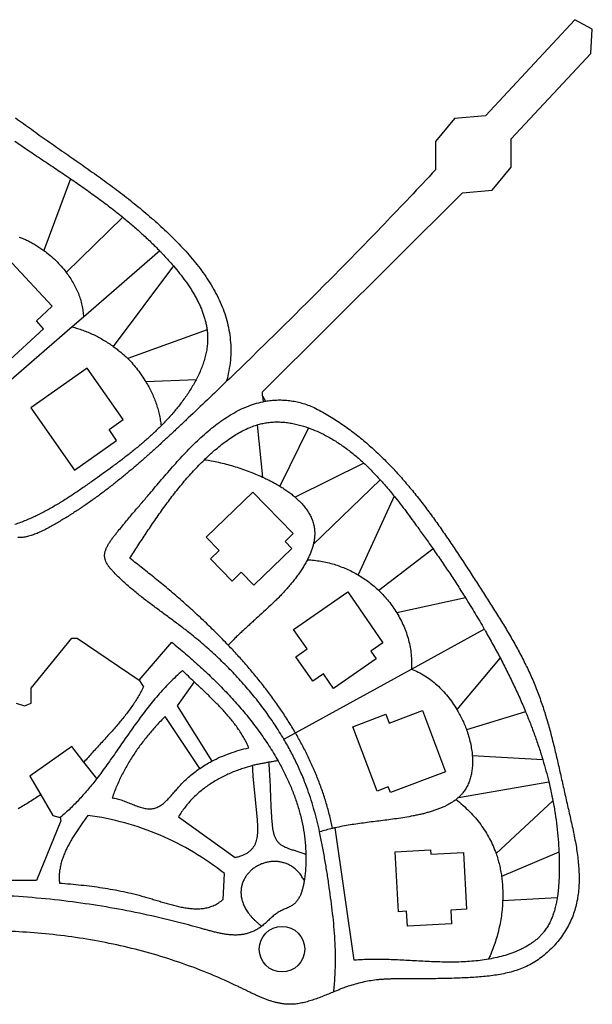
# Model space of a CAD drawing. Header units: millimetres. Extents: x -96818 to 270234, y -28968 to 336819.
# Tile 6 of 6: x 135441 to 270234, y -15087 to 216499. Entities that reach past the tile are written whole.
import ezdxf

# ---------------------------------------------------------------- set-up
doc = ezdxf.new("R2010")
doc.units = ezdxf.units.MM
for name, color, linetype in [('02_CHALETS', 7, 'Continuous'), ('03_SHARED_CURVES', 7, 'Continuous'), ('04_DIVIDERS', 7, 'Continuous'), ('05_CIRCLES', 7, 'Continuous')]:
    doc.layers.add(name, color=color, linetype=linetype)

msp = doc.modelspace()

# ---------------------------------------------------------------- linework, layer by layer
at = {"layer": '02_CHALETS'}
for points in [[(127084, 153287), (125056, 155481), (120035, 150840), (124832, 145650), (123789, 144686), (132169, 135619), (141046, 143823), (139365, 145643), (143094, 149090), (133627, 159334)], [(151344, 134520), (138051, 125189), (148307, 110578), (158251, 117558), (156482, 120078), (159831, 122429)], [(190328, 105402), (179367, 94755), (182362, 91671), (180339, 89706), (185434, 84460), (187586, 86551), (190587, 83462), (199487, 92107), (197895, 93746), (199827, 95623)], [(212648, 81900), (220913, 69966), (218066, 67994), (219351, 66138), (209322, 59192), (206952, 62615), (204445, 60879), (200445, 66654), (203094, 68489), (199914, 73080)], [(230223, 53985), (235653, 39569), (222725, 34698), (222213, 36057), (219564, 35059), (213857, 50210), (221619, 53133), (222407, 51041)], [(239876, 20636), (240591, 7277), (236893, 7079), (237066, 3845), (226700, 3290), (226512, 6804), (224607, 6702), (223852, 20804), (232178, 21249), (232232, 20227)]]:
    msp.add_lwpolyline(points, close=True, dxfattribs=at)
at = {"layer": '03_SHARED_CURVES'}
for points in [[(134450, 193389, 0.0005362), (138191, 190711)], [(138191, 190711, 0.0018135), (141946, 188050)], [(134290, 187949, 0.0028355), (137550, 185724)], [(141946, 188050, 0.0009352), (143874, 186700)], [(137550, 185724, 0.0008381), (140825, 183522)], [(143874, 186700, 0.0003009), (145805, 185354)], [(145805, 185354, -0.0000175), (147735, 184012)], [(140825, 183522, -0.0001604), (144108, 181322)], [(147735, 184012, -0.0006554), (149663, 182666)], [(144108, 181322, -0.0021474), (147382, 179106)], [(149663, 182666, -0.0009742), (151584, 181316)], [(151584, 181316, -0.0016138), (153498, 179956)], [(233311, 181166, -0.0038051), (221236, 168439)], [(147382, 179106, -0.0030019), (150514, 176939)], [(153498, 179956, -0.0019328), (155402, 178583)], [(155402, 178583, -0.002571), (157293, 177193)], [(150514, 176939, -0.0048011), (153612, 174723)], [(157293, 177193, -0.00289), (159170, 175782)], [(153612, 174723, -0.0057181), (156680, 172429)], [(159170, 175782, -0.0035208), (161028, 174347)], [(161028, 174347, -0.0038391), (162868, 172883)], [(156680, 172429, -0.0074258), (159687, 170055)], [(162868, 172883, -0.004452), (164683, 171388)], [(164683, 171388, -0.0047686), (166477, 169854)], [(159687, 170055, -0.0062364), (161940, 168174)], [(166477, 169854, -0.005348), (168240, 168285)], [(161940, 168174, -0.0071211), (164142, 166234)], [(168240, 168285, -0.0056616), (169978, 166667)], [(221236, 168439, -0.0034196), (208978, 155888)], [(135295, 165383, -0.0138037), (136317, 164984)], [(136317, 164984, -0.0127252), (137316, 164531)], [(137316, 164531, -0.0124376), (138311, 164019)], [(164142, 166234, -0.0076326), (166315, 164203)], [(169978, 166667, -0.006186), (171678, 165008)], [(171678, 165008, -0.0066139), (173320, 163321)], [(138311, 164019, -0.0113841), (139281, 163459)], [(139281, 163459, -0.010868), (140214, 162864)], [(140214, 162864, -0.0106136), (141120, 162230)], [(141120, 162230, -0.017643), (142574, 161085)], [(166315, 164203, -0.0083709), (168422, 162103)], [(173320, 163321, -0.0081594), (174912, 161586)], [(142574, 161085, -0.0176438), (143943, 159840)], [(143943, 159840, -0.018022), (145229, 158491)], [(168422, 162103, -0.0019328), (168887, 161619)], [(168887, 161619, -0.0019635), (169349, 161132)], [(169349, 161132, -0.0052621), (170508, 159873)], [(170508, 159873, -0.0063207), (171637, 158588)], [(174912, 161586, -0.0089736), (176440, 159801)], [(176440, 159801, -0.0107918), (177897, 157957)], [(145229, 158491, -0.019021), (146411, 157052)], [(171637, 158588, -0.0092821), (173080, 156839)], [(177897, 157957, -0.0116654), (179256, 156069)], [(146411, 157052, -0.0154727), (147251, 155871)], [(147251, 155871, -0.016779), (148013, 154640)], [(173080, 156839, -0.0117929), (174448, 155031)], [(179256, 156069, -0.0137748), (180517, 154113)], [(208978, 155888, -0.0032392), (196606, 143552)], [(148013, 154640, -0.0172803), (148681, 153376)], [(148681, 153376, -0.0187866), (149256, 152067)], [(174448, 155031, -0.0063422), (175087, 154119)], [(175087, 154119, -0.0071589), (175701, 153191)], [(175701, 153191, -0.0074646), (176276, 152263)], [(180517, 154113, -0.0147253), (181651, 152114)], [(149256, 152067, -0.0194018), (149725, 150729)], [(149725, 150729, -0.020838), (150085, 149358)], [(176276, 152263, -0.0084328), (176822, 151317)], [(176822, 151317, -0.0087649), (177323, 150374)], [(181651, 152114, -0.0169882), (182655, 150046)], [(150085, 149358, -0.0215579), (150329, 147957)], [(177323, 150374, -0.0098922), (177790, 149413)], [(177790, 149413, -0.0102551), (178206, 148457)], [(178206, 148457, -0.0115234), (178581, 147484)], [(182655, 150046, -0.0180201), (183508, 147926)], [(150329, 147957, -0.0224918), (150449, 146540)], [(178581, 147484, -0.011921), (178903, 146517)], [(178903, 146517, -0.0132669), (179175, 145535)], [(183508, 147926, -0.0200381), (184197, 145747)], [(147781, 144230, -0.0143273), (149073, 143880)], [(149073, 143880, -0.0133878), (150344, 143460)], [(179175, 145535, -0.0137001), (179390, 144557)], [(179390, 144557, -0.0149932), (179549, 143569)], [(184197, 145747, -0.021122), (184710, 143495)], [(150344, 143460, -0.0130166), (151597, 142970)], [(151597, 142970, -0.01221), (152825, 142417)], [(152825, 142417, -0.0118938), (154029, 141804)], [(154029, 141804, -0.0112716), (155203, 141135)], [(179549, 143569, -0.0111182), (179626, 142856)], [(179626, 142856, -0.0116877), (179669, 142140)], [(179669, 142140, -0.0211027), (179664, 140838)], [(196606, 143552, -0.0029453), (184083, 131371)], [(184710, 143495, -0.0222338), (185026, 141207)], [(155203, 141135, -0.0110065), (156345, 140415)], [(156345, 140415, -0.0105938), (157456, 139647)], [(157456, 139647, -0.0066988), (158357, 138976)], [(158357, 138976, -0.0090675), (159237, 138277)], [(179553, 139540, -0.0186211), (179341, 138232)], [(179664, 140838, -0.0193287), (179553, 139540)], [(185026, 141207, -0.0232932), (185137, 138812)], [(159237, 138277, -0.0102636), (160088, 137545)], [(160088, 137545, -0.0126167), (160906, 136775)], [(160906, 136775, -0.0175731), (162095, 135509)], [(179037, 136942, -0.0159002), (178640, 135640)], [(179341, 138232, -0.0165228), (179037, 136942)], [(185137, 138812, -0.022866), (185027, 136417)], [(162095, 135509, -0.0158583), (163198, 134167)], [(178166, 134363, -0.0133581), (177607, 133078)], [(178640, 135640, -0.0138967), (178166, 134363)], [(185027, 136417, -0.0238121), (184670, 133873)], [(163198, 134167, -0.0149485), (164214, 132762)], [(164214, 132762, -0.0132518), (165149, 131302)], [(177607, 133078, -0.0116445), (176984, 131821)], [(184670, 133873, -0.0217284), (184083, 131371)], [(165149, 131302, -0.0117335), (165832, 130108)], [(165832, 130108, -0.012496), (166457, 128882)], [(176331, 130639, -0.0092848), (175632, 129483)], [(176984, 131821, -0.0105072), (176331, 130639)], [(184083, 131371, -0.0010122), (179613, 127091)], [(166457, 128882, -0.0128722), (167018, 127628)], [(167018, 127628, -0.0136852), (167511, 126347)], [(174876, 128331, -0.00796), (174083, 127206)], [(175632, 129483, -0.0089218), (174876, 128331)], [(167511, 126347, -0.0141024), (167933, 125039)], [(173244, 126092, -0.0069003), (172373, 125003)], [(174083, 127206, -0.0076362), (173244, 126092)], [(179613, 127091, -0.000981), (175126, 122830)], [(186899, 124560, -0.0205064), (188803, 125437)], [(188803, 125437, -0.0218034), (190732, 126136)], [(190732, 126136, -0.0248645), (192717, 126651)], [(192717, 126651, -0.0037694), (193013, 126710)], [(193013, 126710, -0.0038189), (193311, 126765)], [(193311, 126765, -0.0170548), (194626, 126950)], [(194626, 126950, -0.0176263), (195950, 127044)], [(195950, 127044, -0.0181724), (197311, 127042)], [(197311, 127042, -0.0179823), (198668, 126943)], [(198668, 126943, -0.01849), (200076, 126735)], [(200076, 126735, -0.0174892), (201466, 126427)], [(201466, 126427, -0.0179416), (202922, 125994)], [(202922, 125994, -0.0162861), (204345, 125462)], [(204345, 125462, -0.0154496), (207558, 123727)], [(167933, 125039, -0.0148687), (168278, 123709)], [(168278, 123709, -0.0153225), (168544, 122352)], [(170540, 122888, -0.0055111), (169642, 121925)], [(171470, 123934, -0.0060623), (170540, 122888)], [(172373, 125003, -0.0066081), (171470, 123934)], [(175126, 122830, -0.0005401), (173299, 121105)], [(183249, 122368, -0.0159407), (185066, 123541)], [(185066, 123541, -0.0170795), (186899, 124560)], [(207558, 123727, -0.0149283), (210660, 121799)], [(168724, 120981, -0.0093634), (166916, 119226)], [(168544, 122352, -0.0159068), (168724, 120981)], [(169642, 121925, -0.005159), (168724, 120981)], [(173299, 121105, -0.0011223), (171466, 119386)], [(179772, 119691, -0.0119194), (181502, 121092)], [(181502, 121092, -0.0129223), (183249, 122368)], [(188427, 120058, -0.0180122), (189856, 120689)], [(189856, 120689, -0.0214204), (191330, 121204)], [(191330, 121204, -0.0167187), (192431, 121497)], [(192431, 121497, -0.0184219), (193549, 121713)], [(193549, 121713, -0.0199422), (194772, 121852)], [(194772, 121852, -0.0182452), (196003, 121897)], [(196003, 121897, -0.0175359), (197248, 121854)], [(197248, 121854, -0.0157334), (198487, 121728)], [(198487, 121728, -0.0151161), (199737, 121523)], [(199737, 121523, -0.0134983), (200974, 121246)], [(200974, 121246, -0.0129669), (202213, 120899)], [(202213, 120899, -0.0116553), (203434, 120492)], [(203434, 120492, -0.0184206), (205452, 119680)], [(210660, 121799, -0.0142135), (213585, 119735)], [(166916, 119226, -0.0079629), (165048, 117534)], [(171466, 119386, -0.001412), (169628, 117680)], [(176460, 116657, -0.008585), (178103, 118217)], [(178103, 118217, -0.0094916), (179772, 119691)], [(184269, 117541, -0.0128253), (185631, 118473)], [(185631, 118473, -0.0138336), (187005, 119308)], [(187005, 119308, -0.016854), (188427, 120058)], [(205452, 119680, -0.0159813), (207410, 118731)], [(207410, 118731, -0.0195347), (209835, 117336)], [(213585, 119735, -0.0131324), (216394, 117514)], [(163139, 115909, -0.0057595), (161188, 114333)], [(165048, 117534, -0.0072057), (163139, 115909)], [(167778, 115985, -0.0022833), (165913, 114308)], [(169628, 117680, -0.0019938), (167778, 115985)], [(174865, 115047, -0.0066524), (176460, 116657)], [(181655, 115486, -0.0095182), (182951, 116547)], [(182951, 116547, -0.0104186), (184269, 117541)], [(209835, 117336, -0.017262), (212151, 115765)], [(216394, 117514, -0.012401), (219067, 115169)], [(161188, 114333, -0.0050078), (159213, 112807)], [(165913, 114308, -0.002857), (164032, 112649)], [(173306, 113393, -0.0058065), (174865, 115047)], [(178935, 113012, -0.0040758), (179660, 113703)], [(179660, 113703, -0.0042753), (180397, 114381)], [(180397, 114381, -0.0076473), (181655, 115486)], [(212151, 115765, -0.0160475), (214367, 114037)], [(214367, 114037, -0.0134811), (216477, 112181)], [(219067, 115169, -0.0109991), (221629, 112700)], [(157213, 111315, -0.0028059), (155207, 109859)], [(159213, 112807, -0.0035547), (157213, 111315)], [(164032, 112649, -0.0031454), (162128, 111011)], [(170305, 110028, -0.0033698), (171781, 111709)], [(171781, 111709, -0.0041858), (173306, 113393)], [(176341, 110354, -0.0066131), (177620, 111701)], [(177620, 111701, -0.0072971), (178935, 113012)], [(178935, 113012, -0.0103912), (180612, 112734)], [(180612, 112734, -0.0089993), (182277, 112392)], [(182277, 112392, -0.0090057), (184016, 111968)], [(184016, 111968, -0.0084171), (185739, 111484)], [(185739, 111484, -0.0084976), (187487, 110929)], [(216477, 112181, -0.0119418), (218441, 110267)], [(221629, 112700, -0.0102713), (224088, 110120)], [(155207, 109859, -0.0013379), (153190, 108419)], [(160202, 109399, -0.0039871), (158244, 107810)], [(162128, 111011, -0.0037009), (160202, 109399)], [(168846, 108332, -0.0018486), (170305, 110028)], [(173890, 107567, -0.005606), (175099, 108975)], [(175099, 108975, -0.0062702), (176341, 110354)], [(187487, 110929, -0.0085203), (189215, 110315)], [(189215, 110315, -0.0086738), (190921, 109641)], [(190921, 109641, -0.0092842), (192602, 108907)], [(192602, 108907, -0.0036604), (193647, 108417)], [(218441, 110267, -0.0096642), (220322, 108270)], [(224088, 110120, -0.0087528), (226447, 107448)], [(150951, 106842, -0.0044433), (148694, 105293)], [(153190, 108419, -0.0017229), (150951, 106842)], [(158244, 107810, -0.0045108), (156259, 106256)], [(166054, 105044, 0.0006449), (167449, 106688)], [(167449, 106688, -0.0010334), (168846, 108332)], [(172713, 106135, -0.0052703), (173890, 107567)], [(193647, 108417, -0.0066381), (194683, 107906)], [(194683, 107906, -0.0080388), (195678, 107378)], [(195678, 107378, -0.011436), (196652, 106812)], [(196652, 106812, -0.0077922), (197627, 106193)], [(220322, 108270, -0.0079123), (221980, 106381)], [(226447, 107448, -0.0080387), (228729, 104681)], [(148694, 105293, -0.0057827), (146427, 103805)], [(154233, 104728, -0.0052682), (152176, 103242)], [(156259, 106256, -0.0047933), (154233, 104728)], [(164283, 102971, 0.0009558), (166054, 105044)], [(170449, 103213, -0.0043037), (171566, 104681)], [(171566, 104681, -0.0046335), (172713, 106135)], [(197627, 106193, -0.0101109), (198580, 105539)], [(198580, 105539, -0.0109468), (199465, 104876)], [(199465, 104876, -0.013865), (200316, 104170)], [(221980, 106381, -0.0062068), (223583, 104445)], [(223583, 104445, -0.0049901), (225017, 102634)], [(228729, 104681, -0.0065299), (230930, 101849)], [(144118, 102383, -0.0047858), (142951, 101705)], [(146427, 103805, -0.008567), (144118, 102383)], [(152176, 103242, -0.0055453), (150066, 101785)], [(162512, 100897, -0.0010462), (164283, 102971)], [(169356, 101727, -0.0036924), (170449, 103213)], [(200316, 104170, -0.0155846), (201243, 103304)], [(201243, 103304, -0.0190538), (202107, 102376)], [(202107, 102376, -0.0197957), (202848, 101445)], [(225017, 102634, -0.0036633), (226419, 100798)], [(139361, 99828, -0.0139127), (136869, 98723)], [(140572, 100425, -0.0064352), (139361, 99828)], [(141769, 101052, -0.0057987), (140572, 100425)], [(142951, 101705, -0.0054639), (141769, 101052)], [(147923, 100378, -0.0062212), (145716, 99004)], [(150066, 101785, -0.0059516), (147923, 100378)], [(160573, 98597, -0.0021111), (162512, 100897)], [(167246, 98733, -0.0027719), (168291, 100236)], [(168291, 100236, -0.0033667), (169356, 101727)], [(202848, 101445, -0.0240786), (203504, 100453)], [(203504, 100453, -0.0250678), (204031, 99456)], [(226419, 100798, -0.0029985), (227787, 98955)], [(230930, 101849, -0.0058314), (233075, 98943)], [(136869, 98723, -0.015945), (134317, 97770)], [(143474, 97686, -0.0042329), (142357, 97062)], [(145716, 99004, -0.0065379), (143474, 97686)], [(158658, 96278, -0.0029016), (160573, 98597)], [(166227, 97235, -0.0024479), (167246, 98733)], [(204031, 99456, -0.0292569), (204447, 98408)], [(204447, 98408, -0.0304654), (204729, 97341)], [(204729, 97341, -0.0325256), (204874, 96247)], [(227787, 98955, -0.0017123), (229139, 97100)], [(233075, 98943, -0.0043841), (235160, 95994)], [(137824, 95083, -0.0118018), (137265, 94939)], [(138394, 95259, -0.0111345), (137824, 95083)], [(138956, 95458, -0.0092226), (138394, 95259)], [(139527, 95683, -0.0086119), (138956, 95458)], [(140091, 95926, -0.0070143), (139527, 95683)], [(140661, 96190, -0.0064468), (140091, 95926)], [(141225, 96467, -0.0051132), (140661, 96190)], [(142357, 97062, -0.0085714), (141225, 96467)], [(157583, 94932, -0.005562), (158115, 95609)], [(158115, 95609, -0.0017752), (158658, 96278)], [(164241, 94240, -0.0015303), (165221, 95729)], [(165221, 95729, -0.001855), (166227, 97235)], [(204891, 95452, -0.02006), (204840, 94658)], [(204874, 96247, -0.0228095), (204891, 95452)], [(229139, 97100, -0.001963), (230960, 94560)], [(235160, 95994, -0.0036985), (237207, 92997)], [(135587, 94697, -0.0178627), (135038, 94692)], [(136145, 94743, -0.0170616), (135587, 94697)], [(136700, 94823, -0.0147413), (136145, 94743)], [(137265, 94939, -0.0140066), (136700, 94823)], [(155998, 92519, -0.0100273), (156177, 92857)], [(156177, 92857, -0.0093732), (156380, 93205)], [(156380, 93205, -0.0073088), (156594, 93547)], [(156594, 93547, -0.0127435), (157074, 94249)], [(157074, 94249, -0.00745), (157583, 94932)], [(162320, 91279, -0.0005911), (163268, 92746)], [(163268, 92746, -0.0009194), (164241, 94240)], [(204546, 93029, -0.0170862), (204286, 92133)], [(204722, 93838, -0.016552), (204546, 93029)], [(204840, 94658, -0.0193898), (204722, 93838)], [(230960, 94560, -0.0022627), (232760, 92004)], [(237207, 92997, -0.0023118), (239219, 89975)], [(155433, 90240, -0.0243444), (155425, 90551)], [(155425, 90551, -0.024091), (155448, 90861)], [(155448, 90861, -0.0237961), (155503, 91187)], [(155503, 91187, -0.0186687), (155586, 91507)], [(155586, 91507, -0.017707), (155700, 91845)], [(155700, 91845, -0.0136965), (155835, 92174)], [(155835, 92174, -0.0129232), (155998, 92519)], [(161373, 89812, 0.0000632), (162320, 91279)], [(203587, 90351, -0.0115514), (203158, 89467)], [(203971, 91256, -0.0137611), (203587, 90351)], [(204286, 92133, -0.0142772), (203971, 91256)], [(232760, 92004, -0.0026798), (234727, 89153)], [(155469, 89940, -0.0232787), (155433, 90240)], [(155532, 89644, -0.0216214), (155469, 89940)], [(155733, 89063, -0.0401569), (155532, 89644)], [(156012, 88515, -0.0289927), (155733, 89063)], [(156369, 87969, -0.024956), (156012, 88515)], [(164386, 87466, 0.00331), (161373, 89812)], [(202636, 88507, -0.0099267), (202072, 87570)], [(203158, 89467, -0.0117782), (202636, 88507)], [(203158, 89467, -0.0316482), (206332, 89133)], [(206332, 89133, -0.031471), (209438, 88402)], [(209438, 88402, -0.0304045), (212352, 87323)], [(234727, 89153, -0.0030257), (236660, 86280)], [(239219, 89975, -0.0016341), (241209, 86932)], [(156770, 87453, -0.0155657), (156369, 87969)], [(157218, 86937, -0.0123796), (156770, 87453)], [(157685, 86438, -0.005631), (157218, 86937)], [(158652, 85460, -0.008102), (157685, 86438)], [(167366, 85078, 0.0037875), (164386, 87466)], [(200793, 85693, -0.0078557), (200088, 84762)], [(201449, 86620, -0.0081947), (200793, 85693)], [(202072, 87570, -0.0095285), (201449, 86620)], [(212352, 87323, -0.0300071), (215114, 85901)], [(215114, 85901, -0.0128033), (216415, 85083)], [(236660, 86280, -0.0031613), (238543, 83406)], [(241209, 86932, -0.0002769), (243188, 83883)], [(159649, 84510, -0.0069122), (158652, 85460)], [(160683, 83576, -0.0064136), (159649, 84510)], [(161740, 82666, -0.0052695), (160683, 83576)], [(170343, 82615, 0.004082), (167366, 85078)], [(199356, 83853, -0.0066204), (198590, 82952)], [(200088, 84762, -0.0069144), (199356, 83853)], [(216415, 85083, -0.0139047), (217670, 84198)], [(217670, 84198, -0.0144359), (218864, 83250)], [(238543, 83406, -0.0034469), (240387, 80508)], [(243188, 83883, -0.0004176), (245107, 80915)], [(162829, 81765, -0.0047827), (161740, 82666)], [(163933, 80882, -0.0037064), (162829, 81765)], [(173277, 80100, 0.0046059), (170343, 82615)], [(197010, 81226, -0.0045718), (196202, 80397)], [(197801, 82070, -0.005491), (197010, 81226)], [(198590, 82952, -0.005977), (197801, 82070)], [(218864, 83250, -0.0158548), (219998, 82231)], [(219998, 82231, -0.0168812), (221184, 81016)], [(165064, 80004, -0.0032301), (163933, 80882)], [(166204, 79138, -0.0022206), (165064, 80004)], [(167364, 78273, -0.0017526), (166204, 79138)], [(176179, 77514, 0.0049087), (173277, 80100)], [(194545, 78781, -0.0050271), (192853, 77206)], [(195379, 79583, -0.0031983), (194545, 78781)], [(196202, 80397, -0.0041128), (195379, 79583)], [(221184, 81016, -0.01616), (222288, 79726)], [(222288, 79726, -0.0157464), (223298, 78379)], [(240387, 80508, -0.0044836), (242634, 76850)], [(245107, 80915, -0.0023643), (247010, 77938)], [(168528, 77413, -0.0007965), (167364, 78273)], [(169703, 76548, -0.0003341), (168528, 77413)], [(170878, 75684, 0.0005877), (169703, 76548)], [(179026, 74870, 0.0054976), (176179, 77514)], [(192853, 77206, -0.0014025), (191141, 75654)], [(223298, 78379, -0.0154118), (224222, 76973)], [(224222, 76973, -0.0177211), (225084, 75451)], [(242634, 76850, -0.0047816), (244814, 73151)], [(247010, 77938, -0.0033315), (248864, 74961)], [(172056, 74810, 0.0010472), (170878, 75684)], [(173229, 73930, 0.0019543), (172056, 74810)], [(181814, 72160, 0.005812), (179026, 74870)], [(189434, 74112, 0.0013596), (188589, 73341)], [(190287, 74884, 0.0009016), (189434, 74112)], [(191141, 75654, -0.0000175), (190287, 74884)], [(225084, 75451, -0.0182373), (225834, 73871)], [(248864, 74961, -0.0053707), (250667, 71952)], [(174398, 73036, 0.0024133), (173229, 73930)], [(175557, 72129, 0.0033214), (174398, 73036)], [(178798, 69448, 0.0101982), (175557, 72129)], [(184534, 69383, 0.0064806), (181814, 72160)], [(187750, 72563, 0.0027675), (186925, 71783)], [(188589, 73341, 0.002305), (187750, 72563)], [(225834, 73871, -0.0183916), (226461, 72254)], [(226461, 72254, -0.0190448), (226965, 70594)], [(244814, 73151, -0.000288), (244941, 72929)], [(244941, 72929, -0.0002887), (245069, 72707)], [(245069, 72707, -0.0042091), (246833, 69569)], [(250667, 71952, -0.006358), (252380, 68934)], [(171241, 70077, -0.0057045), (174463, 67379)], [(185314, 70195, 0.0052408), (184534, 69383)], [(186110, 70992, 0.0042188), (185314, 70195)], [(186925, 71783, 0.0037501), (186110, 70992)], [(226965, 70594, -0.0193194), (227340, 68907)], [(246833, 69569, -0.0047895), (248540, 66399)], [(174463, 67379, -0.0070603), (177615, 64600)], [(181925, 66635, 0.0105108), (178798, 69448)], [(186775, 66980, 0.0058572), (184534, 69383)], [(227340, 68907, -0.0199977), (227580, 67196)], [(227580, 67196, -0.0203907), (227682, 65465)], [(252380, 68934, -0.0085228), (254002, 65868)], [(184925, 63698, 0.0106989), (181925, 66635)], [(188956, 64522, 0.0063692), (186775, 66980)], [(227682, 65465, -0.0209117), (227641, 63732)], [(248540, 66399, -0.0049309), (250137, 63292)], [(254002, 65868, -0.0095386), (255497, 62777)], [(173787, 63392, 0.0107881), (172236, 62006)], [(175152, 62057, -0.0049893), (173787, 63392)], [(177615, 64600, -0.0077719), (180686, 61728)], [(187794, 60631, 0.0112114), (184925, 63698)], [(191061, 62023, 0.0066049), (188956, 64522)], [(227641, 63732, -0.0285403), (229261, 63051)], [(229261, 63051, -0.0251353), (230799, 62199)], [(250137, 63292, -0.0055062), (251668, 60152)], [(255497, 62777, -0.0117628), (256858, 59627)], [(170742, 60558, 0.0090693), (169324, 59073)], [(172236, 62006, 0.0097704), (170742, 60558)], [(176534, 60740, -0.0018243), (175152, 62057)], [(177457, 59869, -0.0004733), (176534, 60740)], [(180686, 61728, -0.0092621), (183656, 58752)], [(190503, 57458, 0.0114457), (187794, 60631)], [(193097, 59466, 0.0071734), (191061, 62023)], [(230799, 62199, -0.0240739), (232284, 61175)], [(232284, 61175, -0.0211115), (233670, 60021)], [(163958, 58382, -0.0110647), (163304, 57221)], [(164556, 59573, -0.0128297), (163958, 58382)], [(169324, 59073, 0.0078329), (167956, 57542)], [(178379, 58998, 0.0006468), (177457, 59869)], [(179311, 58111, 0.0011995), (178379, 58998)], [(180237, 57218, 0.0022797), (179311, 58111)], [(183656, 58752, -0.0100056), (186499, 55677)], [(195044, 56869, 0.0074215), (193097, 59466)], [(233670, 60021, -0.0203723), (234989, 58724)], [(234989, 58724, -0.0183826), (236203, 57328)], [(251668, 60152, -0.005829), (253134, 56964)], [(256858, 59627, -0.006044), (257485, 58021)], [(257485, 58021, -0.0054524), (258075, 56402)], [(162588, 56068, -0.0086445), (161828, 54943)], [(163304, 57221, -0.0103739), (162588, 56068)], [(166643, 55981, 0.0057777), (165372, 54388)], [(167956, 57542, 0.0071236), (166643, 55981)], [(181159, 56311, 0.0028331), (180237, 57218)], [(182068, 55391, 0.0039494), (181159, 56311)], [(186499, 55677, -0.0116202), (189205, 52481)], [(193060, 54161, 0.0121477), (190503, 57458)], [(196909, 54212, 0.0080406), (195044, 56869)], [(236203, 57328, -0.0179015), (237328, 55828)], [(237328, 55828, -0.0169637), (238346, 54254)], [(253134, 56964, -0.0064473), (254522, 53741)], [(258075, 56402, -0.0051479), (258630, 54769)], [(161014, 53821, -0.006393), (160169, 52722)], [(161828, 54943, -0.007984), (161014, 53821)], [(165372, 54388, 0.0050666), (164140, 52773)], [(182958, 54459, 0.004513), (182068, 55391)], [(183830, 53508, 0.0057291), (182958, 54459)], [(184670, 52546, 0.0063118), (183830, 53508)], [(195430, 50773, 0.0124317), (193060, 54161)], [(198674, 51516, 0.0083021), (196909, 54212)], [(238346, 54254, -0.0116061), (239002, 53099)], [(254522, 53741, -0.0057942), (255646, 50944)], [(258630, 54769, -0.0045173), (259154, 53125)], [(159279, 51623, -0.0043271), (158367, 50541)], [(160169, 52722, -0.0057598), (159279, 51623)], [(162937, 51137, 0.0029661), (161760, 49491)], [(164140, 52773, 0.0036769), (162937, 51137)], [(169649, 52570, 0.0109944), (167653, 50483)], [(185483, 51561, 0.0076761), (184670, 52546)], [(186254, 50565, 0.0082867), (185483, 51561)], [(189205, 52481, -0.0124022), (191745, 49172)], [(200345, 48761, 0.0089563), (198674, 51516)], [(239002, 53099, -0.0118196), (239603, 51916)], [(239603, 51916, -0.0118803), (240140, 50719)], [(259154, 53125, -0.0042118), (259652, 51467)], [(259652, 51467, -0.003565), (260123, 49801)], [(157423, 49457, -0.0024154), (156465, 48385)], [(158367, 50541, -0.0037154), (157423, 49457)], [(161760, 49491, 0.0015586), (160597, 47834)], [(167653, 50483, 0.0121129), (165755, 48307)], [(186987, 49542, 0.0098187), (186254, 50565)], [(187668, 48506, 0.0104644), (186987, 49542)], [(191745, 49172, -0.0140397), (194107, 45734)], [(197622, 47267, 0.013298), (195430, 50773)], [(201823, 46117, 0.0086995), (200345, 48761)], [(240140, 50719, -0.0125009), (240619, 49498)], [(240619, 49498, -0.0154807), (241124, 47964)], [(255646, 50944, -0.0062771), (256702, 48121)], [(260123, 49801, -0.0032599), (260574, 48119)], [(155487, 47308, -0.0006053), (154504, 46235)], [(156465, 48385, -0.0018184), (155487, 47308)], [(160597, 47834, 0.0008472), (159447, 46177)], [(165755, 48307, 0.0126741), (163975, 46048)], [(188301, 47440, 0.0121281), (187668, 48506)], [(188873, 46359, 0.0128126), (188301, 47440)], [(189384, 45249, 0.0144773), (188873, 46359)], [(199239, 44380, 0.010981), (197622, 47267)], [(241124, 47964, -0.0168361), (241528, 46400)], [(241528, 46400, -0.0170122), (241813, 44881)], [(256702, 48121, -0.0065283), (257686, 45269)], [(260574, 48119, -0.0026133), (261005, 46432)], [(261005, 46432, -0.0023096), (261423, 44729)], [(152524, 44077, 0.0017505), (151541, 42990)], [(153513, 45158, 0.0011621), (152524, 44077)], [(154504, 46235, -0.000016), (153513, 45158)], [(158297, 44520, -0.0012923), (157146, 42875)], [(159447, 46177, -0.0005782), (158297, 44520)], [(163975, 46048, 0.0139796), (162318, 43698)], [(184867, 43942, -0.0162674), (187106, 44665)], [(187106, 44665, -0.0143366), (189384, 45249)], [(194107, 45734, -0.0073365), (195211, 43970)], [(200723, 41423, 0.0116124), (199239, 44380)], [(203204, 43423, 0.0093441), (201823, 46117)], [(241813, 44881, -0.0194544), (241986, 43345)], [(257686, 45269, -0.0070304), (258592, 42392)], [(261423, 44729, -0.0016737), (261827, 43022)], [(151541, 42990, 0.0029434), (150568, 41894)], [(157146, 42875, -0.0027456), (155982, 41238)], [(162318, 43698, 0.0146023), (160804, 41268)], [(179227, 41284, -0.0136227), (180633, 42080)], [(180633, 42080, -0.0188104), (182717, 43087)], [(182717, 43087, -0.0169823), (184867, 43942)], [(194100, 41828, 0.0032981), (193139, 41669)], [(194641, 41920, -0.0052982), (194100, 41828)], [(194249, 40095, 0.0064018), (194100, 41828)], [(195181, 42016, 0.0015947), (194641, 41920)], [(195719, 42104, 0.0050626), (195181, 42016)], [(195211, 43970, -0.0079151), (196260, 42174)], [(196260, 42174, 0.0121207), (195719, 42104)], [(196260, 42174, -0.0116427), (197634, 39594)], [(204478, 40687, 0.009629), (203204, 43423)], [(241986, 43345, -0.0167167), (242036, 42116)], [(242036, 42116, -0.0192631), (241997, 40887)], [(258592, 42392, -0.0064008), (259322, 39839)], [(261827, 43022, -0.001372), (262224, 41299)], [(154804, 39625, -0.0049485), (153599, 38032)], [(155982, 41238, -0.0034649), (154804, 39625)], [(160804, 41268, 0.0159767), (159443, 38751)], [(175479, 38579, -0.0138914), (176649, 39528)], [(176649, 39528, -0.0135737), (177868, 40411)], [(177868, 40411, -0.0143045), (179227, 41284)], [(187651, 40273, 0.0197224), (185098, 39291)], [(190271, 41061, 0.0179035), (187651, 40273)], [(191222, 41292, 0.009043), (190271, 41061)], [(190353, 39498, -0.0064146), (190271, 41061)], [(190469, 37937, -0.0044442), (190353, 39498)], [(192180, 41493, 0.0067822), (191222, 41292)], [(193139, 41669, 0.0056038), (192180, 41493)], [(194362, 38358, 0.0043069), (194249, 40095)], [(197634, 39594, -0.0129795), (198879, 36951)], [(202058, 38420, 0.0118599), (200723, 41423)], [(205642, 37902, 0.0102258), (204478, 40687)], [(241869, 39726, -0.0229669), (241642, 38580)], [(241997, 40887, -0.0197221), (241869, 39726)], [(259322, 39839, -0.0067945), (259984, 37267)], [(262224, 41299, -0.0007531), (262614, 39574)], [(262614, 39574, -0.0006), (263394, 36074)], [(153599, 38032, -0.0044317), (152625, 36793)], [(159443, 38751, 0.0166604), (158248, 36149)], [(173273, 36455, -0.0141981), (174346, 37548)], [(174346, 37548, -0.0142182), (175479, 38579)], [(181462, 37443, 0.0119017), (180314, 36723)], [(182643, 38109, 0.0111799), (181462, 37443)], [(183858, 38726, 0.0108926), (182643, 38109)], [(185098, 39291, 0.0102584), (183858, 38726)], [(190611, 36364, -0.0035437), (190469, 37937)], [(194447, 36627, 0.0032717), (194362, 38358)], [(203245, 35355, 0.012507), (202058, 38420)], [(206691, 35068, 0.0105177), (205642, 37902)], [(241325, 37512, -0.0271179), (240902, 36481)], [(241642, 38580, -0.023651), (241325, 37512)], [(259984, 37267, -0.0060688), (260502, 35015)], [(151628, 35574, -0.005823), (150605, 34380)], [(152625, 36793, -0.0053668), (151628, 35574)], [(158248, 36149, 0.0178774), (157235, 33471)], [(171664, 34627, 0.0007164), (172061, 35087)], [(172061, 35087, -0.0015576), (172459, 35546)], [(172459, 35546, -0.0026818), (172863, 36004)], [(172863, 36004, -0.0050152), (173273, 36455)], [(178139, 35126, 0.0133391), (177118, 34246)], [(179206, 35951, 0.0129831), (178139, 35126)], [(180314, 36723, 0.0122234), (179206, 35951)], [(190770, 34794, -0.0017245), (190611, 36364)], [(190937, 33226, -0.0008375), (190770, 34794)], [(194517, 34896, 0.0012287), (194447, 36627)], [(194581, 33188, 0.0001946), (194517, 34896)], [(198879, 36951, -0.0136153), (199976, 34261)], [(204065, 32923, 0.0095904), (203245, 35355)], [(207618, 32192, 0.0110132), (206691, 35068)], [(240382, 35530, -0.0305212), (239754, 34645)], [(240902, 36481, -0.0280496), (240382, 35530)], [(260502, 35015, -0.0063606), (260964, 32752)], [(263394, 36074, 0.0017486), (264183, 32576)], [(137772, 32509, -0.0074536), (135111, 30910)], [(140390, 34178, -0.0055963), (137772, 32509)], [(149552, 33212, -0.0071926), (148466, 32072)], [(150605, 34380, -0.0067363), (149552, 33212)], [(157235, 33471, -0.0233525), (157830, 33389)], [(157830, 33389, -0.0163546), (158416, 33259)], [(158416, 33259, -0.0142099), (159026, 33084)], [(159026, 33084, -0.0090644), (159627, 32882)], [(159627, 32882, -0.0071722), (160241, 32652)], [(160241, 32652, -0.0032039), (160851, 32410)], [(169258, 32162, 0.0137639), (169676, 32521)], [(169676, 32521, 0.0098536), (170076, 32898)], [(170076, 32898, 0.0085833), (170481, 33309)], [(170481, 33309, 0.0055288), (170874, 33732)], [(170874, 33732, 0.0043511), (171272, 34177)], [(171272, 34177, 0.0018481), (171664, 34627)], [(176148, 33312, 0.0144446), (175229, 32321)], [(177118, 34246, 0.0140575), (176148, 33312)], [(191103, 31657, 0.000955), (190937, 33226)], [(194651, 31480, -0.0019459), (194581, 33188)], [(199976, 34261, -0.0150955), (200916, 31513)], [(204798, 30464, 0.0083218), (204065, 32923)], [(237497, 32604, -0.0148802), (236804, 32164)], [(238161, 33088, -0.0174918), (237497, 32604)], [(238457, 33329, -0.0085839), (238161, 33088)], [(238161, 33088, -0.0158722), (239793, 31724)], [(238744, 33579, -0.0091779), (238457, 33329)], [(239270, 34093, -0.0185448), (238744, 33579)], [(239754, 34645, -0.0205274), (239270, 34093)], [(260964, 32752, -0.0085325), (261480, 29776)], [(264183, 32576, 0.0007549), (264597, 30779)], [(147345, 30965, -0.008493), (146181, 29890)], [(148466, 32072, -0.0080404), (147345, 30965)], [(160851, 32410, -0.0014059), (161460, 32161)], [(161460, 32161, 0.0023194), (162069, 31913)], [(162069, 31913, 0.0039001), (162660, 31681)], [(162660, 31681, 0.0072386), (163257, 31463)], [(163257, 31463, 0.008698), (163829, 31274)], [(163829, 31274, 0.0132406), (164409, 31110)], [(164409, 31110, 0.0149061), (164958, 30987)], [(164958, 30987, 0.0212357), (165513, 30905)], [(165513, 30905, 0.0232924), (166035, 30875)], [(166035, 30875, 0.0308809), (166556, 30901)], [(166556, 30901, 0.0308033), (167040, 30986)], [(167040, 30986, 0.0282805), (167511, 31128)], [(167511, 31128, 0.02647), (167969, 31322)], [(167969, 31322, 0.021639), (168407, 31560)], [(168407, 31560, 0.0199933), (168843, 31846)], [(168843, 31846, 0.0151892), (169258, 32162)], [(173565, 30170, 0.0157179), (172832, 29015)], [(174369, 31277, 0.0154241), (173565, 30170)], [(175229, 32321, 0.0150131), (174369, 31277)], [(191259, 30104, 0.0018468), (191103, 31657)], [(194736, 29814, -0.0030019), (194651, 31480)], [(200916, 31513, -0.015795), (201682, 28723)], [(205454, 27974, 0.0076855), (204798, 30464)], [(208420, 29256, 0.0113086), (207618, 32192)], [(231855, 30121, -0.0070017), (230929, 29867)], [(232746, 30393, -0.0074475), (231855, 30121)], [(233626, 30695, -0.008973), (232746, 30393)], [(234462, 31015, -0.0094655), (233626, 30695)], [(235284, 31371, -0.0113754), (234462, 31015)], [(236054, 31748, -0.0119295), (235284, 31371)], [(236804, 32164, -0.0142478), (236054, 31748)], [(239793, 31724, -0.0171142), (241332, 30254)], [(241332, 30254, -0.0168944), (242700, 28757)], [(264597, 30779, -0.0009283), (265011, 28981)], [(146181, 29890, -0.0092136), (144980, 28856)], [(150872, 28458, 0.0020327), (150243, 27580)], [(151506, 29333, 0.0003205), (150872, 28458)], [(168514, 24680, 0.0675886), (151506, 29333)], [(191397, 28550, 0.0037525), (191259, 30104)], [(191456, 27776, 0.0029304), (191397, 28550)], [(194849, 28150, -0.005424), (194736, 29814)], [(194919, 27350, -0.0041231), (194849, 28150)], [(201682, 28723, -0.0172311), (202262, 25888)], [(206039, 25466, 0.006353), (205454, 27974)], [(209087, 26286, 0.011643), (208420, 29256)], [(218634, 27852, 0.0017334), (216814, 27617)], [(220454, 28081, -0.0002541), (218634, 27852)], [(222298, 28319, -0.0012333), (220454, 28081)], [(224140, 28573, -0.0031148), (222298, 28319)], [(226111, 28876, -0.0045106), (224140, 28573)], [(228075, 29226, -0.0075918), (226111, 28876)], [(229038, 29422, -0.0043955), (228075, 29226)], [(229997, 29636, -0.0053769), (229038, 29422)], [(230929, 29867, -0.0057881), (229997, 29636)], [(242700, 28757, -0.0179651), (243961, 27168)], [(261480, 29776, -0.008998), (261891, 26784)], [(265011, 28981, -0.0017622), (265416, 27181)], [(148970, 25738, 0.0054101), (148349, 24785)], [(149600, 26664, 0.0045211), (148970, 25738)], [(150243, 27580, 0.002914), (149600, 26664)], [(191500, 27001, 0.00654), (191456, 27776)], [(191458, 24797, 0.0147906), (191508, 25504)], [(191520, 26253, 0.0082421), (191500, 27001)], [(191508, 25504, 0.0128834), (191520, 26253)], [(195010, 26553, -0.0097036), (194919, 27350)], [(195130, 25802, -0.0122688), (195010, 26553)], [(195299, 25060, -0.0201355), (195130, 25802)], [(202262, 25888, -0.0179867), (202642, 23006)], [(207556, 25904, 0.0100269), (206039, 25466)], [(209087, 26286, 0.007994), (207556, 25904)], [(209391, 26357, 0.0002722), (209087, 26286)], [(209695, 26425, 0.0027401), (209391, 26357)], [(211455, 26784, 0.0078947), (209695, 26425)], [(213225, 27094, 0.005802), (211455, 26784)], [(215017, 27369, 0.0047972), (213225, 27094)], [(216814, 27617, 0.0027256), (215017, 27369)], [(243961, 27168, -0.0177786), (245063, 25555)], [(245063, 25555, -0.0185906), (246045, 23866)], [(261891, 26784, -0.0092708), (262194, 23762)], [(265416, 27181, -0.0034795), (265801, 25377)], [(147753, 23816, 0.008092), (147188, 22832)], [(148349, 24785, 0.0071644), (147753, 23816)], [(183655, 15646, 0.0680569), (168514, 24680)], [(190983, 22815, 0.0305889), (191205, 23445)], [(191205, 23445, 0.0233466), (191358, 24096)], [(191358, 24096, 0.0210459), (191458, 24797)], [(195400, 24715, -0.0112784), (195299, 25060)], [(195519, 24375, -0.0138299), (195400, 24715)], [(195652, 24055, -0.0146697), (195519, 24375)], [(195805, 23744, -0.0174394), (195652, 24055)], [(195975, 23453, -0.0183601), (195805, 23744)], [(196168, 23176, -0.0208383), (195975, 23453)], [(196382, 22917, -0.0218019), (196168, 23176)], [(206672, 22396, 0.0068375), (206039, 25466)], [(246045, 23866, -0.018447), (246877, 22154)], [(262194, 23762, -0.0096701), (262382, 20730)], [(265801, 25377, -0.0043273), (266155, 23583)], [(266155, 23583, -0.0062014), (266472, 21783)], [(146658, 21828, 0.0111858), (146180, 20817)], [(147188, 22832, 0.0101872), (146658, 21828)], [(189293, 20713, 0.0324379), (189830, 21155)], [(189830, 21155, 0.0358691), (190302, 21667)], [(190302, 21667, 0.0349826), (190682, 22218)], [(190682, 22218, 0.0334081), (190983, 22815)], [(196619, 22679, -0.0231444), (196382, 22917)], [(196880, 22460, -0.0225435), (196619, 22679)], [(197158, 22264, -0.0183946), (196880, 22460)], [(197464, 22079, -0.0171151), (197158, 22264)], [(197779, 21914, -0.0132258), (197464, 22079)], [(198120, 21756, -0.0120965), (197779, 21914)], [(198467, 21613, -0.0089162), (198120, 21756)], [(198835, 21476, -0.0078959), (198467, 21613)], [(199207, 21349, -0.0053713), (198835, 21476)], [(199653, 21206, -0.0048102), (199207, 21349)], [(200100, 21069, -0.0014327), (199653, 21206)], [(200559, 20929, 0.0001022), (200100, 21069)], [(201016, 20787, 0.003159), (200559, 20929)], [(202642, 23006, -0.0190623), (202809, 20104)], [(207231, 19311, 0.0049075), (206672, 22396)], [(246877, 22154, -0.0189265), (247580, 20384)], [(266472, 21783, -0.0070802), (266736, 20004)], [(145391, 18748, 0.017819), (145099, 17692)], [(145752, 19783, 0.0148487), (145391, 18748)], [(146180, 20817, 0.0137452), (145752, 19783)], [(186201, 19466, 0.0203871), (187079, 19678)], [(187079, 19678, 0.0270305), (187933, 19972)], [(187933, 19972, 0.0265276), (188635, 20302)], [(188635, 20302, 0.0330367), (189293, 20713)], [(201474, 20637, 0.0046884), (201016, 20787)], [(201928, 20475, 0.0078355), (201474, 20637)], [(202373, 20299, 0.0094145), (201928, 20475)], [(202809, 20104, 0.0129007), (202373, 20299)], [(202809, 20104, -0.0169003), (202772, 17574)], [(207741, 16188, 0.0039991), (207231, 19311)], [(247580, 20384, -0.0149229), (248003, 19062)], [(248003, 19062, -0.0123761), (248354, 17718)], [(262382, 20730, -0.0076124), (262447, 18378)], [(266736, 20004, -0.0092009), (266941, 18218)], [(144889, 16636, 0.0219888), (144767, 15567)], [(145099, 17692, 0.0190536), (144889, 16636)], [(189728, 16233, 0.0274699), (189159, 15622)], [(190360, 16780, 0.0264538), (189728, 16233)], [(191043, 17256, 0.0259443), (190360, 16780)], [(191772, 17660, 0.0251017), (191043, 17256)], [(192542, 17991, 0.0249911), (191772, 17660)], [(193341, 18244, 0.0249048), (192542, 17991)], [(194164, 18416, 0.025157), (193341, 18244)], [(195000, 18504, 0.0257813), (194164, 18416)], [(195846, 18504, 0.0263934), (195000, 18504)], [(196687, 18414, 0.0274112), (195846, 18504)], [(197526, 18227, 0.0283699), (196687, 18414)], [(198337, 17946, 0.0291187), (197526, 18227)], [(199138, 17556, 0.0303552), (198337, 17946)], [(199886, 17073, 0.0299134), (199138, 17556)], [(200617, 16463, 0.03128), (199886, 17073)], [(201269, 15770, 0.0289738), (200617, 16463)], [(202772, 17574, -0.0171934), (202563, 15052)], [(248354, 17718, -0.0111425), (248640, 16367)], [(248640, 16367, -0.0089699), (248871, 15005)], [(262447, 18378, -0.007795), (262439, 16024)], [(266941, 18218, -0.0101274), (267075, 16463)], [(267075, 16463, -0.0125031), (267129, 14703)], [(144767, 15567, 0.0233339), (144742, 14491)], [(144742, 14491, 0.0252343), (144821, 13418)], [(188246, 14232, 0.0306427), (187916, 13458)], [(188662, 14953, 0.0295827), (188246, 14232)], [(189159, 15622, 0.0280979), (188662, 14953)], [(201895, 14921, 0.030308), (201269, 15770)], [(202422, 14008, 0.0262989), (201895, 14921)], [(202422, 14008, -0.0100341), (202268, 13122)], [(202497, 14529, -0.0050279), (202422, 14008)], [(202563, 15052, -0.0038531), (202497, 14529)], [(208212, 13059, 0.0021403), (207741, 16188)], [(248871, 15005, -0.0163607), (249039, 13581)], [(262393, 14493, -0.0078555), (262306, 12964)], [(262439, 16024, -0.0056077), (262393, 14493)], [(267129, 14703, -0.0134897), (267093, 12977)], [(144821, 13418, -0.0034526), (147368, 13214)], [(147368, 13214, -0.0046334), (149911, 12968)], [(149911, 12968, -0.0051507), (152413, 12677)], [(152413, 12677, -0.0062555), (154908, 12329)], [(154908, 12329, -0.0067592), (157388, 11916)], [(157388, 11916, -0.0076639), (159855, 11433)], [(187556, 11787, 0.0325064), (187541, 10915)], [(187685, 12649, 0.0331173), (187556, 11787)], [(187916, 13458, 0.0317147), (187685, 12649)], [(202070, 12245, -0.0166379), (201829, 11422)], [(202268, 13122, -0.0146382), (202070, 12245)], [(208639, 10047, 0.0022342), (208212, 13059)], [(249039, 13581, -0.0122405), (249126, 12151)], [(249126, 12151, -0.0102332), (249148, 10718)], [(262306, 12964, -0.008967), (262169, 11461)], [(267093, 12977, -0.0159549), (266955, 11257)], [(138358, 10004, 0.0099188), (129827, 10543)], [(146860, 9118, 0.0104332), (138358, 10004)], [(159855, 11433, -0.0081393), (162334, 10865)], [(162334, 10865, -0.0087221), (164791, 10214)], [(164791, 10214, -0.0036827), (165995, 9864)], [(165995, 9864, -0.0011368), (167195, 9501)], [(167195, 9501, 0.0000985), (168393, 9136)], [(182830, 9186, 0.0164744), (183336, 9598)], [(187541, 10915, 0.0340401), (187649, 9982)], [(187649, 9982, 0.0309417), (187878, 9070)], [(201163, 9902, -0.035076), (200718, 9233)], [(201523, 10622, -0.0261009), (201163, 9902)], [(201829, 11422, -0.0235205), (201523, 10622)], [(209024, 7030, 0.0045591), (208639, 10047)], [(249122, 9285, -0.0138144), (249019, 7498)], [(249148, 10718, -0.0063566), (249122, 9285)], [(261970, 9965, -0.0101095), (261769, 8835)], [(262169, 11461, -0.0118229), (261970, 9965)], [(266706, 9567, -0.0191115), (266337, 7900)], [(266955, 11257, -0.0169982), (266706, 9567)], [(154776, 7968, 0.00979), (146860, 9118)], [(162643, 6516, 0.0093241), (154776, 7968)], [(168393, 9136, 0.0026289), (169594, 8778)], [(169594, 8778, 0.00388), (170783, 8440)], [(170783, 8440, 0.0066642), (171979, 8128)], [(171979, 8128, 0.00797), (173154, 7857)], [(173154, 7857, 0.0112302), (174338, 7631)], [(174338, 7631, 0.0063982), (174931, 7540)], [(174931, 7540, 0.0079027), (175527, 7465)], [(175527, 7465, 0.0085467), (176114, 7411)], [(176114, 7411, 0.0101727), (176704, 7380)], [(176704, 7380, 0.0108448), (177284, 7373)], [(177284, 7373, 0.012502), (177865, 7393)], [(177865, 7393, 0.0131989), (178438, 7442)], [(178438, 7442, 0.0146932), (179008, 7524)], [(179008, 7524, 0.0154004), (179573, 7640)], [(179573, 7640, 0.01644), (180129, 7791)], [(180129, 7791, 0.0171289), (180685, 7983)], [(180685, 7983, 0.0174092), (181226, 8213)], [(181226, 8213, 0.0180447), (181772, 8493)], [(181772, 8493, 0.0174012), (182296, 8810)], [(182296, 8810, 0.017957), (182830, 9186)], [(187878, 9070, 0.0324002), (188262, 8087)], [(188262, 8087, 0.027317), (188760, 7156)], [(188760, 7156, 0.0141438), (189080, 6661)], [(197298, 7077, 0.0098884), (196876, 6870)], [(197727, 7271, 0.0057323), (197298, 7077)], [(198217, 7481, 0.0029943), (197727, 7271)], [(198704, 7697, -0.0073867), (198217, 7481)], [(199156, 7918, -0.0126479), (198704, 7697)], [(199590, 8173, -0.0254347), (199156, 7918)], [(199905, 8401, -0.0223124), (199590, 8173)], [(200198, 8656, -0.0213821), (199905, 8401)], [(200469, 8934, -0.0205782), (200198, 8656)], [(200718, 9233, -0.0186526), (200469, 8934)], [(209353, 3952, 0.0057613), (209024, 7030)], [(249019, 7498, -0.013249), (248818, 5719)], [(261518, 7714, -0.0131534), (261219, 6641)], [(261769, 8835, -0.0123199), (261518, 7714)], [(266337, 7900, -0.0201717), (265833, 6251)], [(170366, 4796, 0.0090037), (162643, 6516)], [(178023, 2805, 0.0086009), (170366, 4796)], [(189080, 6661, 0.0127127), (189426, 6185)], [(189426, 6185, 0.0130305), (189828, 5688)], [(189828, 5688, 0.0115993), (190253, 5212)], [(190253, 5212, 0.011889), (190740, 4716)], [(190740, 4716, 0.0105158), (191248, 4242)], [(194273, 4930, 0.0015362), (193849, 4535)], [(194701, 5321, 0.003724), (194273, 4930)], [(195138, 5700, 0.0085389), (194701, 5321)], [(195575, 6052, 0.0108525), (195138, 5700)], [(196031, 6378, 0.0170137), (195575, 6052)], [(196447, 6636, 0.015726), (196031, 6378)], [(196876, 6870, 0.0122535), (196447, 6636)], [(248818, 5719, -0.0129796), (248525, 3956)], [(260858, 5587, -0.0167096), (260442, 4588)], [(261219, 6641, -0.0157739), (260858, 5587)], [(265194, 4650, -0.021466), (264395, 3056)], [(265833, 6251, -0.0212493), (265194, 4650)], [(178963, 2542, 0.0004519), (178023, 2805)], [(179903, 2283, -0.0019872), (178963, 2542)], [(191605, 2707, -0.0259992), (190737, 2217)], [(191248, 4242, 0.0107771), (191824, 3750)], [(192420, 3281, -0.0234276), (191605, 2707)], [(191824, 3750, 0.0094982), (192420, 3281)], [(192498, 3341, -0.0022308), (192420, 3281)], [(192575, 3403, -0.0021985), (192498, 3341)], [(193006, 3765, -0.0107662), (192575, 3403)], [(193424, 4140, -0.0052333), (193006, 3765)], [(193849, 4535, -0.0030118), (193424, 4140)], [(209599, 867, 0.0077881), (209353, 3952)], [(248525, 3956, -0.0125578), (248142, 2210)], [(259400, 2712, -0.022832), (258770, 1855)], [(259954, 3621, -0.020533), (259400, 2712)], [(260442, 4588, -0.019494), (259954, 3621)], [(264395, 3056, -0.0198346), (263466, 1534)], [(138827, 1723, 0.0115469), (131667, 2121)], [(145961, 987, 0.0120544), (138827, 1723)], [(153028, -92, 0.0122948), (145961, 987)], [(180835, 2036, -0.0031978), (179903, 2283)], [(181771, 1806, -0.0058312), (180835, 2036)], [(182693, 1605, -0.007084), (181771, 1806)], [(183621, 1435, -0.0100793), (182693, 1605)], [(184531, 1309, -0.0114056), (183621, 1435)], [(185447, 1230, -0.0147659), (184531, 1309)], [(186347, 1209, -0.0161875), (185447, 1230)], [(187245, 1252, -0.0195179), (186347, 1209)], [(188135, 1367, -0.021009), (187245, 1252)], [(189010, 1561, -0.023315), (188135, 1367)], [(189890, 1846, -0.0247486), (189010, 1561)], [(190737, 2217, -0.0247992), (189890, 1846)], [(209745, -2317, 0.0089442), (209599, 867)], [(248142, 2210, -0.0244287), (247129, -1190)], [(256972, 53, -0.0144552), (256292, -474)], [(257618, 620, -0.0160978), (256972, 53)], [(258215, 1217, -0.0166283), (257618, 620)], [(258770, 1855, -0.0181303), (258215, 1217)], [(262398, 59, -0.0195033), (261218, -1327)], [(263466, 1534, -0.0197837), (262398, 59)], [(160032, -1525, 0.0128826), (153028, -92)], [(166937, -3318, 0.0131634), (160032, -1525)], [(247129, -1190, -0.0238785), (245792, -4476)], [(253208, -2264, -0.0103118), (252360, -2636)], [(254021, -1867, -0.0106745), (253208, -2264)], [(254814, -1433, -0.0120205), (254021, -1867)], [(255566, -973, -0.0124339), (254814, -1433)], [(256292, -474, -0.0139843), (255566, -973)], [(261218, -1327, -0.0197317), (259930, -2619)], [(173736, -5479, 0.0137786), (166937, -3318)], [(209768, -5504, 0.0104432), (209745, -2317)], [(216124, -4596, 0.0100398), (214212, -4725)], [(218038, -4534, 0.0077887), (216124, -4596)], [(219986, -4528, 0.0068164), (218038, -4534)], [(221932, -4568, 0.004723), (219986, -4528)], [(223905, -4641, 0.0037798), (221932, -4568)], [(245792, -4476, -0.0122026), (243821, -4769)], [(245882, -4460, -0.0005786), (245792, -4476)], [(245971, -4444, -0.0005822), (245882, -4460)], [(247851, -4059, -0.0127128), (245971, -4444)], [(249706, -3570, -0.0150825), (247851, -4059)], [(250607, -3287, -0.0079987), (249706, -3570)], [(251498, -2974, -0.0088818), (250607, -3287)], [(252360, -2636, -0.009202), (251498, -2974)], [(258541, -3804, -0.0212215), (257077, -4854)], [(259930, -2619, -0.0207019), (258541, -3804)], [(180411, -8019, 0.0140992), (173736, -5479)], [(209645, -8837, 0.0115201), (209768, -5504)], [(225878, -4736, 0.0018396), (223905, -4641)], [(227867, -4844, 0.0009142), (225878, -4736)], [(229857, -4951, -0.0009375), (227867, -4844)], [(231856, -5047, -0.0018571), (229857, -4951)], [(233855, -5122, -0.0036977), (231856, -5047)], [(235855, -5163, -0.0046228), (233855, -5122)], [(237855, -5159, -0.0065082), (235855, -5163)], [(239848, -5100, -0.0074479), (237855, -5159)], [(241839, -4974, -0.0093762), (239848, -5100)], [(243821, -4769, -0.0103345), (241839, -4974)], [(253960, -6509, -0.019443), (252337, -7115)], [(255526, -5770, -0.0225376), (253960, -6509)], [(257077, -4854, -0.0233812), (255526, -5770)], [(186929, -10938, 0.0146641), (180411, -8019)], [(209364, -12160, 0.0122595), (209645, -8837)], [(221240, -9202, 0.0057256), (220324, -9270)], [(222163, -9153, 0.0051155), (221240, -9202)], [(223087, -9121, 0.0038458), (222163, -9153)], [(224017, -9101, 0.0032439), (223087, -9121)], [(224948, -9092, 0.0020166), (224017, -9101)], [(225882, -9089, 0.0014208), (224948, -9092)], [(226817, -9089, 0.0002246), (225882, -9089)], [(228700, -9088, -0.0002912), (226817, -9089)], [(230584, -9083, -0.0008763), (228700, -9088)], [(232474, -9071, -0.0011705), (230584, -9083)], [(234364, -9047, -0.0017518), (232474, -9071)], [(236257, -9009, -0.002046), (234364, -9047)], [(238150, -8954, -0.0026283), (236257, -9009)], [(240044, -8877, -0.0029232), (238150, -8954)], [(241937, -8776, -0.0035088), (240044, -8877)], [(243713, -8654, -0.0041892), (241937, -8776)], [(245485, -8490, -0.0073419), (243713, -8654)], [(247234, -8272, -0.0089027), (245485, -8490)], [(248971, -7979, -0.012374), (247234, -8272)], [(250668, -7600, -0.0140248), (248971, -7979)], [(252337, -7115, -0.0176905), (250668, -7600)], [(187708, -11317, 0.0014419), (186929, -10938)], [(188486, -11699, 0.0000355), (187708, -11317)], [(211073, -11481, 0.0032347), (210217, -11816)], [(211925, -11161, 0.0040987), (211073, -11481)], [(212783, -10859, 0.0060213), (211925, -11161)], [(214419, -10351, 0.0126029), (212783, -10859)], [(216080, -9928, 0.0134305), (214419, -10351)], [(217738, -9600, 0.01349), (216080, -9928)], [(219410, -9362, 0.0136028), (217738, -9600)], [(220324, -9270, 0.0070276), (219410, -9362)], [(189260, -12078, -0.0006661), (188486, -11699)], [(190036, -12452, -0.0021062), (189260, -12078)], [(190808, -12815, -0.0028166), (190036, -12452)], [(191584, -13167, -0.0043561), (190808, -12815)], [(192355, -13499, -0.0050844), (191584, -13167)], [(193134, -13812, -0.0067755), (192355, -13499)], [(193907, -14098, -0.0075302), (193134, -13812)], [(205598, -13657, -0.0093473), (204340, -14098)], [(206844, -13180, -0.0050234), (205598, -13657)], [(208105, -12673, -0.0031558), (206844, -13180)], [(209364, -12160, 0.0006348), (208105, -12673)], [(210217, -11816, 0.0014791), (209364, -12160)], [(194689, -14357, -0.0093869), (193907, -14098)], [(195466, -14581, -0.0101743), (194689, -14357)], [(196252, -14771, -0.01213), (195466, -14581)], [(197036, -14919, -0.01295), (196252, -14771)], [(197828, -15023, -0.0148057), (197036, -14919)], [(198623, -15079, -0.0156442), (197828, -15023)], [(199420, -15082, -0.0170472), (198623, -15079)], [(200647, -14984, -0.025167), (199420, -15082)], [(201862, -14778, -0.0189757), (200647, -14984)], [(203110, -14473, -0.016724), (201862, -14778)], [(204340, -14098, -0.0113424), (203110, -14473)]]:
    msp.add_lwpolyline(points, format="xyb", dxfattribs=at)
at = {"layer": '04_DIVIDERS'}
for points in [[(266096, 216499), (245088, 193899)], [(270234, 214270), (266096, 216499)], [(269916, 208541), (270234, 214270)], [(251136, 188487), (269916, 208541)], [(237767, 193262), (233311, 187851)], [(245088, 193899), (237767, 193262)], [(233311, 187851), (233311, 181166)], [(251136, 181803), (251136, 188487)], [(246680, 176392), (251136, 181803)], [(147382, 179106), (141120, 162230)], [(239677, 175755), (246680, 176392)], [(192567, 128964), (239677, 175755)], [(159687, 170055), (146411, 157052)], [(168422, 162103), (150449, 146540)], [(171637, 158588), (157456, 139647)], [(150449, 146540), (147781, 144230)], [(147781, 144230), (124407, 123991)], [(179549, 143569), (160906, 136775)], [(176984, 131821), (165149, 131302)], [(192567, 128009), (192567, 128964)], [(192567, 128009), (193311, 126765)], [(192567, 128009), (192717, 126651)], [(191330, 121204), (192602, 108907)], [(203434, 120492), (196652, 106812)], [(216477, 112181), (200316, 104170)], [(220322, 108270), (204546, 93029)], [(223583, 104445), (215114, 85901)], [(232760, 92004), (219998, 82231)], [(240387, 80508), (224222, 76973)], [(227641, 63732), (244814, 73151)], [(138137, 59254), (147686, 71032)], [(147686, 71032), (148959, 71032)], [(148959, 71032), (163601, 61164)], [(163601, 61164), (171241, 70077)], [(248540, 66399), (238346, 54254)], [(200345, 48761), (227641, 63732)], [(163601, 61164), (164556, 59573)], [(176534, 60740), (172514, 55116)], [(138137, 55753), (138137, 59254)], [(134635, 55753), (136545, 55116)], [(136545, 55116), (138137, 55753)], [(172514, 55116), (180633, 42080)], [(254522, 53741), (240619, 49498)], [(177868, 40411), (169649, 52570)], [(197622, 47267), (200345, 48761)], [(147686, 45567), (137818, 38564)], [(150568, 41894), (147686, 45567)], [(153599, 38032), (150568, 41894)], [(258592, 42392), (241986, 43345)], [(137818, 38564), (140390, 34178)], [(238744, 33579), (259984, 37267)], [(140390, 34178), (143229, 29333)], [(260964, 32752), (247580, 20384)], [(145139, 28060), (139410, 14055)], [(143229, 29333), (144980, 28856)], [(144980, 28856), (145139, 28060)], [(144980, 28856), (145139, 28060)], [(172832, 29015), (186201, 19466)], [(214212, -4725), (209695, 26425)], [(262382, 20730), (248871, 15005)], [(139410, 14055), (118083, 14055)], [(183336, 9598), (183655, 15646)], [(261970, 9965), (249122, 9285)]]:
    msp.add_lwpolyline(points, dxfattribs=at)
at = {"layer": '05_CIRCLES'}
msp.add_circle((197190, -2116), 5354, dxfattribs=at)

doc.saveas('drawing.dxf')
